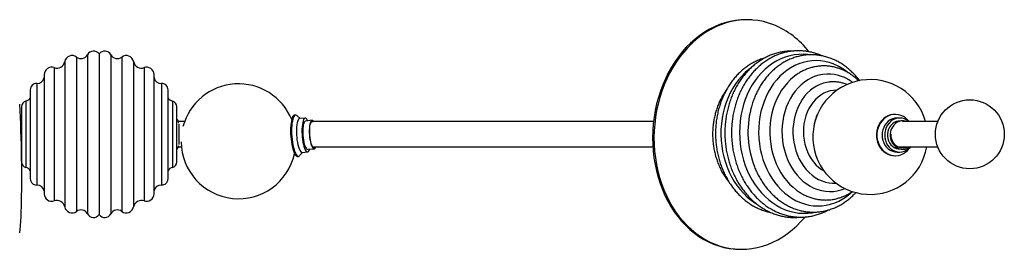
# Paper-space layout '_Superior' of a CAD drawing. Header units: millimetres. Extents: x -1418 to 189, y -104 to 100.
# Tile 2 of 2: x -668 to 189, y -100 to 100. Entities that reach past the tile are written whole.
import ezdxf

# ---------------------------------------------------------------- set-up
doc = ezdxf.new("R2010")
doc.units = ezdxf.units.MM

psp = doc.layouts.new('_Superior')

# ---------------------------------------------------------------- linework, layer by layer
at = {"color": 7, "linetype": 'Continuous', "lineweight": 25}
for p, q in [((-30.76, 99.54), (-32, 99.62)), ((-609.3, 69.26), (-609.3, -69.26)), ((-599.14, 70), (-599.14, -70)), ((-588.97, 69.26), (-588.97, -69.26)), ((-629.1, 63.27), (-629.1, -63.27)), ((-618.8, 67.18), (-618.8, -67.18)), ((-579.47, 67.18), (-579.47, -67.18)), ((-569.18, 63.27), (-569.18, -63.27)), ((-646.94, 51.94), (-646.94, -51.94)), ((-638.3, 58.02), (-638.3, -58.02)), ((-559.97, 58.02), (-559.97, -58.02)), ((-551.34, -51.94), (-551.34, 51.94)), ((7.8, 51.66), (6.15, 50.43)), ((-653.43, 44.19), (-653.43, -44.19)), ((-544.84, 44.19), (-544.84, -44.19)), ((51.94, 43.21), (51.25, 43.5)), ((-659.11, 38.79), (-659.11, -38.79)), ((-539.16, -38.79), (-539.16, 38.79)), ((-662.88, 28.92), (-662.88, -28.92)), ((-535.39, 28.92), (-535.39, -28.92)), ((-666.83, 24.06), (-666.83, -24.06)), ((-531.44, -24.06), (-531.44, 24.06)), ((94.12, 17.32), (93.71, 17.32)), ((-529.69, 8.8), (-529.69, -8.8)), ((-428.09, 16.69), (-428.96, 16.63)), ((-424.03, 13.73), (-426.94, 16.23)), ((-419.67, 14.03), (-424.49, 13.7)), ((-413.7, 12.14), (-419.53, 11.44)), ((98, 14.09), (95.72, 14.09)), ((99.71, 11.74), (96.96, 11.44)), ((-530.19, -11), (-527.4, -11)), ((-424.54, -18.61), (-421.99, -15.74)), ((-422.46, -15.77), (-417.64, -15.44)), ((-417.85, -12.85), (-411.98, -12.74)), ((95.72, -15.45), (98, -15.45)), ((96.96, -12.8), (99.71, -13.09)), ((-426.48, -19.28), (-425.61, -19.22)), ((93.71, -18.68), (94.12, -18.68)), ((-45.08, -99.95), (-43.85, -100.03))]:
    psp.add_line(p, q, dxfattribs=at)
at = {"color": 7, "linetype": 'Continuous', "lineweight": 25, "flags": 128}
for points in [[(-32, 99.62), (-35.84, 99.75), (-40.5, 99.59), (-45.16, 99.08), (-49.79, 98.22), (-54.39, 97.01), (-58.93, 95.47), (-63.39, 93.59), (-67.77, 91.37), (-72.05, 88.84), (-76.21, 86), (-80.24, 82.85), (-84.12, 79.41), (-87.84, 75.69), (-91.39, 71.7), (-94.75, 67.46), (-97.91, 62.99), (-100.87, 58.29), (-103.6, 53.39), (-106.11, 48.29), (-108.38, 43.03), (-110.41, 37.62), (-112.18, 32.07), (-113.69, 26.41), (-114.94, 20.66), (-115.93, 14.84), (-116.64, 8.96), (-117.07, 3.05), (-117.23, -2.87), (-117.12, -8.79), (-116.72, -14.67), (-116.06, -20.5), (-115.12, -26.26), (-113.91, -31.93), (-112.44, -37.48), (-110.7, -42.91), (-108.72, -48.18), (-106.48, -53.29), (-104.01, -58.21), (-101.31, -62.93), (-98.39, -67.42), (-95.26, -71.68), (-91.93, -75.69), (-88.41, -79.43), (-84.71, -82.9), (-80.86, -86.07), (-76.85, -88.94), (-72.71, -91.5), (-68.45, -93.74), (-64.09, -95.66), (-59.63, -97.23), (-55.11, -98.47), (-50.52, -99.35), (-45.89, -99.9), (-45.08, -99.95)], [(-11.75, 95.24), (-16.21, 96.81), (-20.74, 98.05), (-25.32, 98.94), (-29.95, 99.48), (-34.61, 99.67), (-39.27, 99.51), (-43.93, 99), (-48.56, 98.14), (-53.15, 96.93), (-57.69, 95.39), (-62.16, 93.5), (-66.54, 91.29), (-70.82, 88.76), (-74.98, 85.91), (-79, 82.77), (-82.88, 79.33), (-86.6, 75.61), (-90.15, 71.62), (-93.51, 67.38), (-96.68, 62.91), (-99.63, 58.21), (-102.37, 53.3), (-104.88, 48.21), (-107.15, 42.95), (-109.17, 37.54), (-110.95, 31.99), (-112.46, 26.33), (-113.71, 20.58), (-114.69, 14.76), (-115.4, 8.88), (-115.84, 2.97), (-116, -2.96), (-115.88, -8.87), (-115.49, -14.75), (-114.82, -20.58), (-113.88, -26.34), (-112.67, -32.01), (-111.2, -37.56), (-109.47, -42.99), (-107.48, -48.27), (-105.25, -53.37), (-102.78, -58.29), (-100.08, -63.01), (-97.16, -67.5), (-94.02, -71.76), (-90.69, -75.77), (-87.17, -79.51), (-83.48, -82.98), (-79.62, -86.15), (-75.62, -89.03), (-71.48, -91.59), (-67.22, -93.83), (-62.86, -95.74), (-58.4, -97.31), (-53.87, -98.55), (-49.29, -99.44), (-44.66, -99.98), (-40, -100.17), (-35.34, -100.01), (-30.68, -99.5), (-26.05, -98.64), (-21.45, -97.43), (-16.92, -95.88), (-12.45, -94), (-8.07, -91.79), (-3.79, -89.26), (0.37, -86.41), (4.39, -83.26), (8.27, -79.82), (12, -76.1), (15.53, -72.13)], [(18.49, 69.27), (17.93, 69.34), (13.97, 69.61), (10.01, 69.52), (6.07, 69.08), (2.17, 68.3), (-1.67, 67.17), (-5.42, 65.69), (-9.08, 63.89), (-12.63, 61.76), (-16.03, 59.31), (-19.29, 56.57), (-22.37, 53.54), (-25.27, 50.24), (-27.97, 46.69), (-30.46, 42.9), (-32.72, 38.89), (-34.74, 34.69), (-36.52, 30.31), (-38.03, 25.78), (-39.29, 21.12), (-40.27, 16.36), (-40.97, 11.51), (-41.4, 6.61), (-41.54, 1.67), (-41.4, -3.27), (-40.98, -8.19), (-40.28, -13.07), (-39.3, -17.88), (-38.05, -22.6), (-36.53, -27.2), (-34.76, -31.66), (-32.74, -35.96), (-30.49, -40.07), (-28, -43.98), (-25.3, -47.66), (-22.41, -51.09), (-19.32, -54.26), (-16.07, -57.16), (-12.66, -59.76), (-9.12, -62.05), (-5.46, -64.03), (-1.71, -65.68), (2.13, -66.99), (6.03, -67.96), (9.97, -68.58), (13.93, -68.84), (17.88, -68.76), (21.82, -68.32), (24.13, -67.9)], [(40.09, 61.21), (36.42, 62.45), (32.68, 63.36), (28.91, 63.91), (25.12, 64.11), (21.34, 63.96), (17.58, 63.45), (13.86, 62.59), (10.21, 61.39), (6.65, 59.85), (3.2, 57.98), (-0.13, 55.8), (-3.31, 53.3), (-6.33, 50.51), (-9.17, 47.44), (-11.82, 44.12), (-14.25, 40.55), (-16.46, 36.75), (-18.43, 32.76), (-20.16, 28.59), (-21.63, 24.27), (-22.84, 19.81), (-23.77, 15.25), (-24.42, 10.61), (-24.8, 5.91), (-24.89, 1.18), (-24.7, -3.54), (-24.22, -8.25), (-23.47, -12.9), (-22.44, -17.47), (-21.14, -21.95), (-19.58, -26.29), (-17.76, -30.48), (-15.71, -34.5), (-13.41, -38.32), (-10.9, -41.92), (-8.19, -45.28), (-5.28, -48.38), (-2.2, -51.21), (1.03, -53.75), (4.41, -55.98), (7.9, -57.89), (11.49, -59.48), (15.17, -60.72), (18.9, -61.63), (22.67, -62.18), (26.46, -62.38), (30.25, -62.23), (34.01, -61.72), (37.72, -60.87), (41.37, -59.67), (44.93, -58.13), (48.38, -56.26), (51.71, -54.07), (54.89, -51.57), (56.75, -49.91)], [(-31.96, 57.6), (-33.43, 56.47), (-36.6, 53.74), (-39.6, 50.72), (-42.42, 47.44), (-45.03, 43.91), (-47.43, 40.15), (-49.6, 36.18), (-51.53, 32.02), (-53.22, 27.69), (-54.65, 23.21), (-55.81, 18.61), (-56.7, 13.91), (-57.32, 9.14), (-57.66, 4.32), (-57.72, -0.53), (-57.5, -5.38), (-56.99, -10.2), (-56.22, -14.96), (-55.17, -19.66), (-53.85, -24.25), (-52.27, -28.71), (-50.44, -33.03), (-48.37, -37.18), (-46.06, -41.14), (-43.54, -44.88), (-40.81, -48.39), (-37.88, -51.65), (-34.78, -54.65), (-31.52, -57.36), (-28.12, -59.77), (-27.2, -60.35)], [(48.01, 50.11), (44.68, 51.23), (41.29, 51.99), (37.86, 52.39), (34.43, 52.44), (31.01, 52.13), (27.63, 51.46), (24.31, 50.44), (21.07, 49.08), (17.94, 47.38), (14.95, 45.35), (12.1, 43.02), (9.42, 40.4), (6.94, 37.5), (4.66, 34.35), (2.6, 30.96), (0.78, 27.37), (-0.79, 23.59), (-2.09, 19.66), (-3.13, 15.6), (-3.89, 11.44), (-4.37, 7.21), (-4.56, 2.93), (-4.46, -1.35), (-4.08, -5.62), (-3.41, -9.84), (-2.46, -13.98), (-1.24, -18.01), (0.24, -21.9), (1.98, -25.64), (3.96, -29.18), (6.17, -32.52), (8.59, -35.61), (11.21, -38.45), (14, -41), (16.95, -43.26), (20.04, -45.21), (23.24, -46.83), (26.53, -48.12), (29.9, -49.05), (33.31, -49.64), (36.74, -49.86), (40.17, -49.73), (43.57, -49.24), (46.93, -48.4), (50.16, -47.22)], [(6.15, 50.43), (5.91, 50.24), (2.93, 47.67), (0.13, 44.82), (-2.48, 41.69), (-4.88, 38.32), (-7.06, 34.71), (-9, 30.9), (-10.69, 26.91), (-12.13, 22.75), (-13.29, 18.46), (-14.18, 14.07), (-14.8, 9.59), (-15.12, 5.07), (-15.16, 0.51), (-14.92, -4.04), (-14.39, -8.55), (-13.57, -13.01), (-12.48, -17.38), (-11.12, -21.64), (-9.5, -25.75), (-7.63, -29.71), (-5.52, -33.47), (-3.18, -37.02), (-0.63, -40.33), (2.12, -43.39), (5.05, -46.17), (8.14, -48.66), (10.73, -50.45)], [(36.27, 45.42), (34.62, 45.17), (31.51, 44.42), (28.47, 43.33), (25.53, 41.9), (22.71, 40.15), (20.03, 38.08), (17.51, 35.72), (15.18, 33.08), (13.05, 30.19), (11.14, 27.07), (9.46, 23.74), (8.04, 20.23), (6.87, 16.57), (5.98, 12.79), (5.36, 8.91), (5.02, 4.98), (4.97, 1.02), (5.2, -2.94), (5.71, -6.86), (6.51, -10.72), (7.57, -14.47), (8.9, -18.1), (10.49, -21.57), (12.31, -24.86), (14.36, -27.93), (16.62, -30.77), (19.07, -33.35), (21.69, -35.65), (24.46, -37.65), (27.36, -39.33), (30.37, -40.69), (33.45, -41.7), (36.59, -42.37), (39.62, -42.68)], [(43.25, 38.32), (40.38, 38.18), (37.53, 37.69), (34.73, 36.85), (32.02, 35.66), (29.42, 34.15), (26.95, 32.33), (24.65, 30.21), (22.52, 27.82), (20.6, 25.17), (18.9, 22.29), (17.43, 19.22), (16.22, 15.98), (15.27, 12.59), (14.59, 9.1), (14.19, 5.54), (14.08, 1.94), (14.24, -1.66), (14.69, -5.23), (15.42, -8.73), (16.41, -12.14), (17.67, -15.42), (19.18, -18.53), (20.92, -21.44), (22.88, -24.14), (25.03, -26.58), (27.37, -28.76), (29.86, -30.64), (31.94, -31.92)], [(-668.51, 26.23), (-668.23, 20.46), (-667.96, 14.63), (-667.73, 8.74), (-667.52, 2.83), (-667.33, -3.1), (-667.17, -9.01), (-667.04, -14.89), (-666.94, -20.71), (-666.86, -26.46), (-666.81, -32.12), (-666.79, -37.66), (-666.8, -43.07), (-666.83, -48.33), (-666.9, -53.41), (-666.99, -58.31), (-667.11, -63), (-667.25, -67.47), (-667.43, -71.7), (-667.63, -75.67), (-667.85, -79.38), (-668.1, -82.81), (-668.37, -85.95)], [(93.71, 17.32), (92.03, 17.22), (89.83, 16.79), (87.71, 16.01), (85.7, 14.91), (83.85, 13.51), (82.19, 11.83), (80.75, 9.9), (79.57, 7.77), (78.66, 5.48), (78.04, 3.07), (77.73, 0.58), (77.73, -1.93), (78.04, -4.42), (78.66, -6.83), (79.57, -9.13), (80.75, -11.26), (82.19, -13.18), (83.85, -14.86), (85.7, -16.26), (87.71, -17.37), (89.83, -18.14), (92.03, -18.58), (93.71, -18.68)], [(106.22, 11.11), (104.84, 12.7), (103.07, 14.25), (101.14, 15.5), (99.07, 16.44), (96.9, 17.05), (94.68, 17.31), (92.44, 17.22), (90.24, 16.79), (88.12, 16.01), (86.11, 14.91), (84.26, 13.51), (82.6, 11.83), (81.16, 9.9), (79.98, 7.77), (79.07, 5.48), (78.45, 3.07), (78.14, 0.58), (78.14, -1.93), (78.45, -4.42), (79.07, -6.83), (79.98, -9.13), (81.16, -11.26), (82.6, -13.18), (84.26, -14.86), (86.11, -16.26), (88.12, -17.37), (90.24, -18.14), (92.44, -18.58), (94.68, -18.67), (96.9, -18.4), (99.07, -17.8), (101.14, -16.85), (103.07, -15.6), (104.84, -14.05), (106.39, -12.25), (106.86, -11.58)], [(-428.96, 16.63), (-429.23, 16.58), (-429.84, 16.21), (-430.41, 15.5), (-430.93, 14.46), (-431.39, 13.11), (-431.77, 11.49), (-432.07, 9.61), (-432.29, 7.52), (-432.43, 5.26), (-432.46, 2.87), (-432.41, 0.4), (-432.27, -2.11), (-432.03, -4.6), (-431.72, -7.02), (-431.32, -9.34), (-430.86, -11.5), (-430.33, -13.46), (-429.75, -15.18), (-429.14, -16.64), (-428.49, -17.8), (-427.83, -18.63), (-427.17, -19.13), (-426.52, -19.29), (-426.48, -19.28)], [(-426.94, 16.23), (-427.07, 16.33), (-427.72, 16.66), (-428.37, 16.64), (-428.98, 16.27), (-429.55, 15.56), (-430.06, 14.52), (-430.52, 13.17), (-430.9, 11.54), (-431.21, 9.67), (-431.43, 7.58), (-431.56, 5.32), (-431.6, 2.93), (-431.54, 0.46), (-431.4, -2.05), (-431.17, -4.54), (-430.85, -6.96), (-430.45, -9.28), (-429.99, -11.44), (-429.46, -13.4), (-428.89, -15.12), (-428.27, -16.58), (-427.63, -17.74), (-426.97, -18.57), (-426.31, -19.07), (-425.65, -19.23), (-425.03, -19.03), (-424.54, -18.61)], [(-424.49, 13.7), (-424.85, 13.61), (-425.4, 13.17), (-425.9, 12.38), (-426.35, 11.26), (-426.73, 9.83), (-427.02, 8.14), (-427.23, 6.22), (-427.34, 4.13), (-427.36, 1.91), (-427.29, -0.39), (-427.12, -2.7), (-426.86, -4.97), (-426.52, -7.14), (-426.1, -9.17), (-425.62, -10.99), (-425.08, -12.57), (-424.51, -13.86), (-423.91, -14.84), (-423.3, -15.48), (-422.69, -15.76), (-422.46, -15.77)], [(-417.41, 11.7), (-417.62, 12.12), (-418.22, 13.1), (-418.83, 13.74), (-419.44, 14.02), (-420.02, 13.94), (-420.58, 13.5), (-421.08, 12.71), (-421.53, 11.59), (-421.9, 10.17), (-422.2, 8.47), (-422.41, 6.56), (-422.52, 4.46), (-422.54, 2.24), (-422.47, -0.06), (-422.3, -2.37), (-422.04, -4.64), (-421.69, -6.81), (-421.28, -8.83), (-420.8, -10.66), (-420.26, -12.23), (-419.69, -13.53), (-419.09, -14.51), (-418.47, -15.14), (-417.87, -15.43), (-417.28, -15.35), (-416.73, -14.9), (-416.22, -14.11), (-415.78, -12.99), (-415.72, -12.81)], [(-419.53, 11.44), (-419.65, 11.42), (-420.15, 11.1), (-420.61, 10.44), (-421.01, 9.46), (-421.35, 8.19), (-421.6, 6.66), (-421.77, 4.92), (-421.86, 3.02), (-421.84, 1.01), (-421.74, -1.05), (-421.55, -3.09), (-421.27, -5.07), (-420.92, -6.93), (-420.51, -8.6), (-420.04, -10.05), (-419.53, -11.22), (-419, -12.1), (-418.45, -12.65), (-417.91, -12.85), (-417.85, -12.85)], [(-412.22, 11.05), (-412.72, 11.7), (-413.28, 12.09), (-413.82, 12.12), (-414.34, 11.79), (-414.81, 11.11), (-415.22, 10.11), (-415.56, 8.81), (-415.82, 7.24), (-416, 5.46), (-416.08, 3.51), (-416.07, 1.46), (-415.96, -0.65), (-415.77, -2.75), (-415.48, -4.78), (-415.13, -6.67), (-414.7, -8.39), (-414.22, -9.87), (-413.7, -11.08), (-413.15, -11.97), (-412.59, -12.53), (-412.04, -12.74), (-411.51, -12.59), (-411.02, -12.09), (-410.58, -11.25), (-410.52, -11.11)], [(-411.11, -11.09), (-411.36, -11.42), (-411.86, -11.75), (-412.39, -11.7), (-412.94, -11.29), (-413.48, -10.53), (-413.99, -9.44), (-414.47, -8.05), (-414.9, -6.41), (-415.25, -4.58), (-415.53, -2.61), (-415.72, -0.57), (-415.82, 1.48), (-415.82, 3.48), (-415.73, 5.35), (-415.54, 7.05), (-415.26, 8.5), (-414.9, 9.68), (-414.47, 10.53), (-414, 11.03), (-413.48, 11.17), (-413, 10.98)], [(95.72, 14.09), (93.66, 13.91), (91.65, 13.37), (89.75, 12.48), (87.99, 11.27), (86.42, 9.77), (85.08, 8.01), (84.01, 6.03), (83.22, 3.89), (82.74, 1.63), (82.57, -0.68), (82.74, -2.99), (83.22, -5.24), (84.01, -7.38), (85.08, -9.36), (86.42, -11.12), (87.99, -12.63), (89.75, -13.84), (91.65, -14.72), (93.66, -15.26), (95.72, -15.45)], [(106.03, 11.02), (105.72, 11.27), (103.96, 12.48), (102.06, 13.37), (100.05, 13.91), (98, 14.09), (95.94, 13.91), (93.94, 13.37), (92.03, 12.48), (90.27, 11.27), (88.7, 9.77), (87.37, 8.01), (86.29, 6.03), (85.5, 3.89), (85.02, 1.63), (84.86, -0.68), (85.02, -2.99), (85.5, -5.24), (86.29, -7.38), (87.37, -9.36), (88.7, -11.12), (90.27, -12.63), (92.03, -13.84), (93.94, -14.72), (95.94, -15.26), (98, -15.45), (100.05, -15.26), (102.06, -14.72), (103.96, -13.84), (105.72, -12.63), (107.29, -11.12), (107.34, -11.06)], [(96.96, 11.44), (96.62, 11.4), (94.83, 10.97), (93.12, 10.2), (91.56, 9.11), (90.18, 7.75), (89.02, 6.14), (88.13, 4.34), (87.51, 2.39), (87.2, 0.36), (87.2, -1.71), (87.51, -3.74), (88.13, -5.69), (89.02, -7.49), (90.18, -9.1), (91.56, -10.47), (93.12, -11.55), (94.83, -12.32), (96.62, -12.75), (96.96, -12.8)], [(104.33, 11.13), (103.11, 11.52), (101.24, 11.79), (99.36, 11.7), (97.52, 11.25), (95.77, 10.46), (94.17, 9.35), (92.75, 7.95), (91.57, 6.31), (90.65, 4.46), (90.03, 2.47), (89.71, 0.38), (89.71, -1.73), (90.03, -3.82), (90.65, -5.81), (91.57, -7.66), (92.75, -9.31), (94.17, -10.7), (95.77, -11.81), (97.52, -12.6), (99.36, -13.05), (101.24, -13.14), (103.11, -12.87), (104.91, -12.25), (106.59, -11.3), (106.86, -11.1)], [(105.04, -11.13), (103.93, -11.61), (102.14, -12.07), (100.31, -12.16), (98.49, -11.89), (96.74, -11.25), (95.13, -10.27), (93.69, -8.99), (92.49, -7.44), (91.55, -5.67), (90.9, -3.74), (90.57, -1.71), (90.55, 0.02)], [(-667.08, -12.92), (-666.85, -13.22), (-666.83, -13.24)], [(97.99, -11.12), (97.73, -11.25), (97.24, -11.47)]]:
    psp.add_lwpolyline(points, dxfattribs=at)
at = {"color": 7, "linetype": 'Continuous', "lineweight": 25}
psp.add_circle((159.03, 0), 30, dxfattribs=at)
for centre, radius, start, end in [((-40.15, 26.11), 74.73, 37.77449, 67.67054), ((-614.93, 72.23), 6.37, 232.53733, 332.13002), ((-603.99, 66.45), 6.01, 36.2201, 152.13002), ((-594.29, 66.45), 6.01, 27.86998, 143.7799), ((-583.34, 72.23), 6.37, 207.86998, 307.46267), ((-635.94, 64.58), 6.97, 250.24069, 349.11955), ((-622.74, 62.04), 6.47, 52.53733, 169.11955), ((-575.53, 62.04), 6.47, 10.88045, 127.46267), ((-562.33, 64.58), 6.97, 190.88045, 289.75931), ((22.51, 16.65), 47.9, 51.84153, 68.46532), ((-640.48, 51.94), 6.45, 70.24069, 180), ((-557.79, 51.94), 6.45, 0, 109.75931), ((-653.7, 38.79), 5.41, 87.07898, 180), ((-653.11, 50.44), 6.26, 267.07898, 350.30877), ((-545.16, 50.44), 6.26, 189.69123, 272.92102), ((-544.57, 38.79), 5.41, 0, 92.92102), ((-477.78, -6.08), 50, 22.16596, 165.20222), ((72.28, -2.38), 50, 15.57274, 350.03876), ((33.96, 14.41), 38.37, 53.33462, 68.52676), ((-661.86, 24.06), 4.97, 101.81352, 180), ((-664.06, 34.58), 5.77, 281.81352, 329.04282), ((-534.21, 34.58), 5.77, 210.95718, 258.18648), ((-536.41, 24.06), 4.97, 0, 78.18648), ((48.32, 1.8), 82.52, 165.71051, 201.41514), ((55.79, 2.72), 32.91, 152.74095, 172.87034), ((-660.83, 8.31), 7.77, 140.5924, 154.53524), ((-537.44, 8.31), 7.77, 10.48552, 39.4076), ((-477.78, -6.08), 50, 180.47563, 347.43438), ((-537.44, -8.31), 7.77, 320.5924, 349.51448), ((-661.86, -24.06), 4.97, 180, 258.18648), ((-536.41, -24.06), 4.97, 281.81352, 0), ((-664.06, -34.58), 5.77, 30.95718, 78.18648), ((-534.21, -34.58), 5.77, 101.81352, 149.04282), ((-653.7, -38.79), 5.41, 180, 272.92102), ((-544.57, -38.79), 5.41, 267.07898, 360), ((-653.11, -50.44), 6.26, 9.69123, 92.92102), ((-545.16, -50.44), 6.26, 87.07898, 170.30877), ((-640.48, -51.94), 6.45, 180, 289.75931), ((-635.94, -64.58), 6.97, 10.88045, 109.75931), ((-562.33, -64.58), 6.97, 70.24069, 169.11955), ((-557.79, -51.94), 6.45, 250.24069, 0), ((-622.74, -62.04), 6.47, 190.88045, 307.46267), ((-614.93, -72.23), 6.37, 27.86998, 127.46267), ((-583.34, -72.23), 6.37, 52.53733, 152.13002), ((-575.53, -62.04), 6.47, 232.53733, 349.11955), ((-603.99, -66.45), 6.01, 207.86998, 323.7799), ((-594.29, -66.45), 6.01, 216.2201, 332.13002)]:
    psp.add_arc(centre, radius, start, end, dxfattribs=at)
for points, knots in [([(5.05, 72.42), (4.87, 72.43), (3.37, 72.52), (0.58, 72.37), (-3.32, 71.96), (-7.19, 71.21), (-11, 70.15), (-14.73, 68.79), (-18.38, 67.13), (-21.93, 65.18), (-25.37, 62.94), (-28.67, 60.43), (-31.83, 57.65), (-34.82, 54.61), (-37.65, 51.34), (-40.28, 47.84), (-42.72, 44.12), (-44.95, 40.22), (-46.96, 36.13), (-48.74, 31.89), (-50.28, 27.51), (-51.59, 23), (-52.64, 18.4), (-53.44, 13.71), (-53.99, 8.97), (-54.28, 4.19), (-54.31, -0.61), (-54.08, -5.41), (-53.6, -10.19), (-52.85, -14.92), (-51.85, -19.59), (-50.61, -24.18), (-49.12, -28.66), (-47.39, -33.01), (-45.42, -37.22), (-43.24, -41.27), (-40.84, -45.14), (-38.24, -48.81), (-35.44, -52.27), (-32.47, -55.49), (-29.32, -58.47), (-26.03, -61.2), (-22.59, -63.64), (-19.04, -65.81), (-15.38, -67.68), (-11.63, -69.26), (-7.81, -70.52), (-3.94, -71.47), (-0.03, -72.12), (3.9, -72.43), (7.53, -72.46), (9.85, -72.24), (10.86, -72.15)], [0, 0, 0, 0, 0.00283, 0.022958, 0.043076, 0.063192, 0.08332, 0.103469, 0.123651, 0.143873, 0.164141, 0.184455, 0.204817, 0.225223, 0.245671, 0.266154, 0.286667, 0.307206, 0.327765, 0.34834, 0.368926, 0.38952, 0.410121, 0.430726, 0.451335, 0.471946, 0.492559, 0.513175, 0.533792, 0.554413, 0.575036, 0.595661, 0.616289, 0.636918, 0.657546, 0.678172, 0.698793, 0.719405, 0.740003, 0.760583, 0.781139, 0.801663, 0.82215, 0.842595, 0.862991, 0.883337, 0.903631, 0.923876, 0.944076, 0.964239, 0.984375, 1, 1, 1, 1]), ([(27.97, 69.23), (27.27, 69.49), (25.31, 70.23), (22.04, 71.19), (18.15, 72.03), (14.23, 72.54), (10.3, 72.74), (6.38, 72.62), (2.48, 72.19), (-1.38, 71.45), (-5.19, 70.39), (-8.93, 69.03), (-12.58, 67.37), (-16.13, 65.42), (-19.56, 63.18), (-22.86, 60.66), (-26.02, 57.88), (-29.02, 54.85), (-31.84, 51.57), (-34.48, 48.07), (-36.91, 44.36), (-39.14, 40.45), (-41.15, 36.37), (-42.93, 32.13), (-44.48, 27.74), (-45.78, 23.24), (-46.84, 18.64), (-47.64, 13.95), (-48.19, 9.21), (-48.48, 4.42), (-48.51, -0.38), (-48.28, -5.18), (-47.79, -9.95), (-47.05, -14.69), (-46.05, -19.35), (-44.8, -23.94), (-43.31, -28.42), (-41.58, -32.77), (-39.62, -36.99), (-37.43, -41.03), (-35.04, -44.9), (-32.43, -48.58), (-29.64, -52.03), (-26.66, -55.26), (-23.52, -58.24), (-20.22, -60.96), (-16.79, -63.41), (-13.23, -65.57), (-9.57, -67.45), (-5.82, -69.02), (-2, -70.28), (1.87, -71.24), (5.78, -71.88), (9.7, -72.2), (13.63, -72.21), (17.54, -71.89), (21.42, -71.27), (25.25, -70.34), (29.02, -69.09), (32.53, -67.64), (34.73, -66.47), (35.74, -65.94)], [0, 0, 0, 0, 0.009463, 0.026467, 0.043443, 0.060383, 0.077296, 0.094189, 0.111074, 0.127957, 0.14485, 0.161761, 0.178699, 0.195672, 0.212682, 0.229731, 0.246821, 0.263948, 0.281109, 0.2983, 0.315517, 0.332755, 0.35001, 0.367277, 0.384555, 0.40184, 0.41913, 0.436423, 0.45372, 0.471018, 0.488319, 0.505621, 0.522926, 0.540232, 0.557541, 0.574851, 0.592164, 0.609477, 0.62679, 0.644101, 0.661408, 0.678707, 0.695996, 0.713268, 0.73052, 0.747746, 0.764941, 0.782099, 0.799218, 0.816294, 0.833327, 0.850318, 0.867271, 0.884194, 0.901093, 0.91798, 0.934863, 0.95175, 0.968653, 0.98558, 1, 1, 1, 1]), ([(38.36, 65.92), (37.67, 66.17), (35.76, 66.89), (32.56, 67.82), (28.76, 68.62), (24.94, 69.1), (21.11, 69.26), (17.28, 69.1), (13.48, 68.63), (9.72, 67.85), (6.02, 66.75), (2.4, 65.36), (-1.14, 63.66), (-4.57, 61.68), (-7.87, 59.41), (-11.04, 56.87), (-14.06, 54.07), (-16.91, 51.02), (-19.59, 47.73), (-22.07, 44.23), (-24.34, 40.52), (-26.4, 36.62), (-28.24, 32.56), (-29.83, 28.35), (-30.96, 24.89), (-31.46, 22.81), (-31.61, 22.22)], [0, 0, 0, 0, 0.024348, 0.067749, 0.111067, 0.154282, 0.197417, 0.240498, 0.283557, 0.326615, 0.369703, 0.412851, 0.456081, 0.499413, 0.542858, 0.586418, 0.630094, 0.673877, 0.717757, 0.761722, 0.805757, 0.84985, 0.893987, 0.938159, 0.982355, 1, 1, 1, 1]), ([(30.2, 68.27), (29.8, 68.45), (29.07, 68.8), (28.31, 69.09), (27.97, 69.23)], [0, 0, 0, 0, 0.537383, 1, 1, 1, 1]), ([(-19.92, 66.23), (-20.69, 66.01), (-22.69, 65.45), (-25.85, 64.2), (-29.39, 62.51), (-32.82, 60.53), (-36.12, 58.26), (-39.29, 55.72), (-42.31, 52.92), (-45.17, 49.87), (-47.84, 46.58), (-50.32, 43.07), (-52.6, 39.36), (-54.66, 35.47), (-56.49, 31.41), (-58.1, 27.2), (-59.46, 22.86), (-60.57, 18.41), (-61.44, 13.88), (-62.04, 9.28), (-62.39, 4.63), (-62.48, -0.04), (-62.31, -4.71), (-61.88, -9.36), (-61.19, -13.98), (-60.25, -18.53), (-59.06, -23), (-57.62, -27.36), (-55.94, -31.6), (-54.03, -35.7), (-51.89, -39.64), (-49.54, -43.4), (-46.98, -46.95), (-44.23, -50.29), (-41.3, -53.4), (-38.21, -56.26), (-34.96, -58.85), (-31.58, -61.17), (-28.08, -63.21), (-24.48, -64.95), (-20.8, -66.37), (-17.46, -67.41), (-15.33, -67.83), (-14.48, -68)], [0, 0, 0, 0, 0.015056, 0.03941, 0.06381, 0.088268, 0.112789, 0.137376, 0.162027, 0.18674, 0.211507, 0.236322, 0.261176, 0.286063, 0.310976, 0.335907, 0.360853, 0.385809, 0.410772, 0.435741, 0.460714, 0.485691, 0.510671, 0.535654, 0.560641, 0.585632, 0.610626, 0.635624, 0.660623, 0.685622, 0.710618, 0.735606, 0.760581, 0.785536, 0.810464, 0.835356, 0.860203, 0.884996, 0.909727, 0.93439, 0.958981, 0.983501, 1, 1, 1, 1]), ([(63.1, 46.59), (63.01, 46.72), (62.07, 48.05), (60.11, 50.36), (57.2, 53.5), (54.11, 56.36), (50.87, 58.98), (47.5, 61.31), (44.01, 63.36), (40.94, 64.87), (39.04, 65.64), (38.36, 65.92)], [0, 0, 0, 0, 0.014493, 0.145659, 0.276685, 0.407523, 0.538128, 0.66845, 0.798449, 0.928091, 1, 1, 1, 1]), ([(46.69, 56.7), (46.04, 56.94), (44.26, 57.61), (41.28, 58.45), (37.76, 59.14), (34.2, 59.51), (30.65, 59.56), (27.11, 59.3), (23.6, 58.72), (20.15, 57.83), (16.76, 56.63), (13.46, 55.14), (10.28, 53.34), (7.82, 51.75), (6.49, 50.67), (6.13, 50.37)], [0, 0, 0, 0, 0.047758, 0.1319173, 0.2158775, 0.2995986, 0.3831396, 0.4665727, 0.5499675, 0.6333887, 0.7169139, 0.8006108, 0.8845323, 0.9687135, 1, 1, 1, 1]), ([(62.33, 46.44), (61.82, 46.95), (60.38, 48.37), (57.83, 50.44), (54.72, 52.64), (51.48, 54.55), (48.78, 55.86), (47.17, 56.51), (46.69, 56.7)], [0, 0, 0, 0, 0.110799, 0.312917, 0.5145087, 0.7154849, 0.9157777, 1, 1, 1, 1]), ([(51.25, 43.5), (50.68, 43.71), (49.12, 44.29), (46.5, 44.98), (43.42, 45.51), (40.31, 45.68), (37.95, 45.64), (36.65, 45.45), (36.37, 45.4)], [0, 0, 0, 0, 0.118515, 0.325597, 0.532073, 0.737847, 0.943141, 1, 1, 1, 1]), ([(-53.23, 38.07), (-53.93, 37.07), (-55.38, 34.99), (-57.34, 31.58), (-59.16, 27.91), (-60.73, 24.07), (-62.07, 20.1), (-63.17, 16.02), (-64.01, 11.84), (-64.6, 7.6), (-64.92, 3.3), (-64.99, -1.01), (-64.79, -5.33), (-64.33, -9.62), (-63.62, -13.86), (-62.65, -18.04), (-61.43, -22.13), (-59.96, -26.1), (-58.26, -29.93), (-56.33, -33.61), (-54.18, -37.11), (-52.09, -40.09), (-50.64, -41.8), (-50.05, -42.49)], [0, 0, 0, 0, 0.044161, 0.092483, 0.14088, 0.189333, 0.237829, 0.286355, 0.334903, 0.383467, 0.432043, 0.480628, 0.529223, 0.577827, 0.626442, 0.675067, 0.723701, 0.772341, 0.820984, 0.869622, 0.918245, 0.966838, 1, 1, 1, 1]), ([(-524.72, 11), (-525.85, 11), (-527.68, 11), (-529.51, 11), (-530.22, 11)], [0, 0, 0, 0, 0.614234, 1, 1, 1, 1]), ([(-116.35, 11), (-119.7, 11), (-129.8, 11), (-147.21, 11), (-168.48, 11), (-191.46, 11), (-216.18, 11), (-242.67, 11), (-269.54, 11), (-296.94, 11), (-324.89, 11), (-353.41, 11), (-382.34, 11), (-402.67, 11), (-413.42, 11), (-414.34, 11)], [0, 0, 0, 0, 0.038864, 0.117088, 0.194734, 0.272038, 0.362686, 0.452772, 0.542229, 0.631003, 0.721196, 0.811416, 0.901586, 0.991635, 1, 1, 1, 1]), ([(131.25, 11), (129.3, 11), (125.33, 11), (118.55, 11), (111.02, 11), (104.92, 11), (101.14, 11), (100.31, 11)], [0, 0, 0, 0, 0.224529, 0.459539, 0.696178, 0.932871, 1, 1, 1, 1]), ([(-413.09, -11), (-404.19, -11), (-385.6, -11), (-357.71, -11), (-329.21, -11), (-300.97, -11), (-273.03, -11), (-245.59, -11), (-218.71, -11), (-192.61, -11), (-167.31, -11), (-142.92, -11), (-126.12, -11), (-117.68, -11), (-116.89, -11)], [0, 0, 0, 0, 0.082512, 0.17237, 0.262288, 0.353827, 0.445342, 0.537008, 0.628764, 0.720527, 0.810583, 0.900568, 0.990675, 1, 1, 1, 1]), ([(96.54, -11), (98.78, -11), (102.55, -11), (107.42, -11), (111.48, -11), (115.44, -11), (119.42, -11), (123.59, -11), (127.63, -11), (130.13, -11), (131.28, -11)], [0, 0, 0, 0, 0.161855, 0.271886, 0.381366, 0.490346, 0.60565, 0.731883, 0.877528, 1, 1, 1, 1]), ([(-28.45, -28.4), (-28.19, -29.08), (-27.38, -31.18), (-25.77, -34.55), (-23.64, -38.49), (-21.28, -42.24), (-18.73, -45.8), (-15.98, -49.14), (-13.05, -52.25), (-9.96, -55.1), (-6.71, -57.7), (-3.33, -60.02), (0.17, -62.05), (3.77, -63.79), (7.45, -65.23), (11.2, -66.35), (15, -67.17), (18.82, -67.66), (22.65, -67.84), (26.48, -67.7), (30.28, -67.25), (34.04, -66.48), (37.74, -65.41), (41.37, -64.03), (44.91, -62.35), (48.35, -60.38), (51.66, -58.13), (54.84, -55.6), (57.58, -53.11), (59.19, -51.37), (59.85, -50.65)], [0, 0, 0, 0, 0.017839, 0.055173, 0.092503, 0.129821, 0.167119, 0.204389, 0.241618, 0.278793, 0.3159, 0.352927, 0.389861, 0.426693, 0.463419, 0.500038, 0.536557, 0.572989, 0.609352, 0.645669, 0.681965, 0.71826, 0.754578, 0.790945, 0.827382, 0.863903, 0.900518, 0.937231, 0.974041, 1, 1, 1, 1]), ([(39.49, -42.63), (39.96, -42.67), (41.09, -42.76), (42.23, -42.68), (42.89, -42.63)], [0, 0, 0, 0, 0.41269, 1, 1, 1, 1]), ([(10.73, -50.4), (11.18, -50.7), (12.69, -51.7), (15.37, -53.09), (18.75, -54.56), (22.21, -55.71), (25.71, -56.56), (29.26, -57.08), (32.81, -57.29), (36.36, -57.18), (39.89, -56.76), (43.37, -56.02), (46.79, -54.97), (50.14, -53.63), (53.37, -51.97), (55.6, -50.67), (56.7, -49.86), (56.8, -49.78)], [0, 0, 0, 0, 0.032297, 0.107098, 0.181635, 0.255903, 0.329913, 0.403692, 0.477284, 0.55075, 0.624156, 0.697552, 0.771007, 0.844585, 0.91834, 0.99231, 1, 1, 1, 1])]:
    psp.add_open_spline(points, degree=3, knots=knots, dxfattribs=at)

doc.saveas('drawing.dxf')
